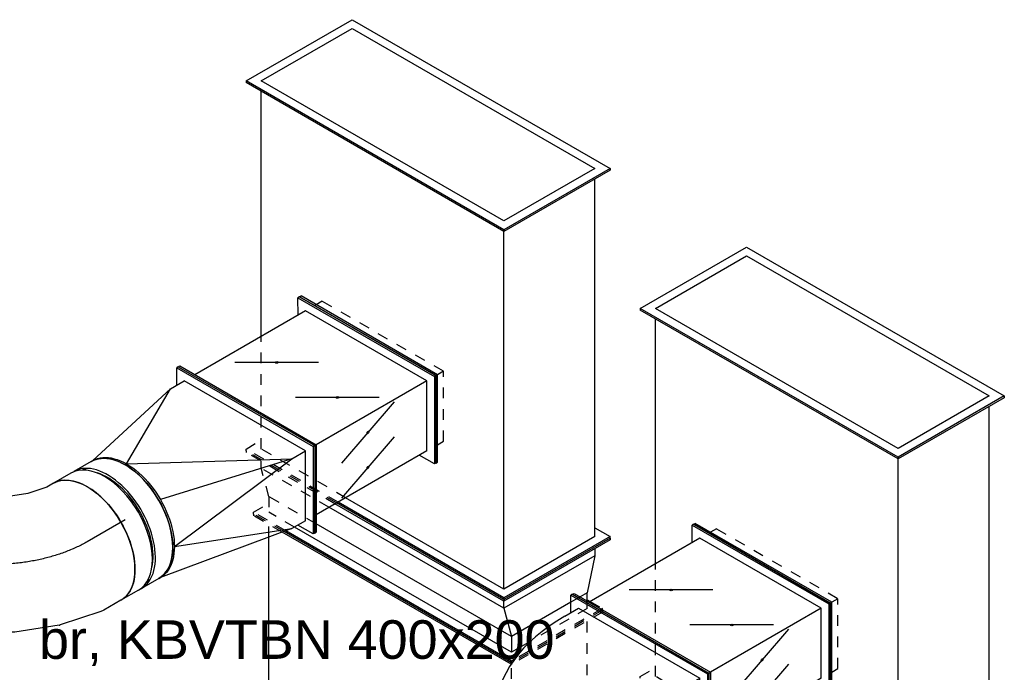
# Model space of a CAD drawing. Extents: x -238422 to 258194, y -34825 to 126331.
# Tile 148 of 239: x -30834 to -28539, y 28143 to 29666. Entities that reach past the tile are written whole.
import ezdxf
from ezdxf.enums import TextEntityAlignment as Align

# ---------------------------------------------------------------- set-up
doc = ezdxf.new("R2010")
doc.units = 0
doc.header["$LTSCALE"] = 50
doc.linetypes.add('CENTER2', pattern=[28.575, 19.05, -3.175, 3.175, -3.175])
doc.linetypes.add('STREEPJES', pattern=[0.1, 0.05, -0.05])
doc.layers.get('0').update_dxf_attribs({"linetype": 'CONTINUOUS'})
for name, color, linetype in [('WL570---_RETOUR', 112, 'CONTINUOUS'), ('WL570---_TOEVOER', 3, 'CONTINUOUS'), ('WL570---_TOEVOER_HL', 8, 'CONTINUOUS'), ('WM570---_RETOUR_PR', 1, 'CONTINUOUS'), ('WM570---_TOEVOER_PR', 1, 'CONTINUOUS')]:
    doc.layers.add(name, color=color, linetype=linetype)
doc.styles.add('BURO-018', font='ARIAL.TTF', dxfattribs={"height": 90})

# ---------------------------------------------------------------- blocks, each defined once
blk = doc.blocks.new('*U930')
at = {"color": 0, "ltscale": 10}
for p, q in [((-106.6, 157.5, 7479.3), (-60.7, 157.5, 7479.3)), ((-52.8, 156.7, 7479.3), (44.8, 136.7, 7479.3)), ((47.3, 136, 7479.3), (145.2, 98, 7479.3)), ((145.2, 98, 7479.3), (145.5, 97.9, 7479.3)), ((145.5, 97.9, 7479.3), (191.8, 71.1, 7479.3)), ((191.8, 71.1, 7479.3), (34.3, -201.6, 7479.3)), ((-106.6, -157.5, 7479.3), (-88.6, -157.5, 7479.3)), ((-88.6, -157.5, 7479.3), (-43.1, -166.8, 7479.3)), ((-43.1, -166.8, 7479.3), (8.8, -187, 7479.3)), ((8.8, -187, 7479.3), (34.3, -201.6, 7479.3))]:
    blk.add_line(p, q, dxfattribs=at)
at = {"color": 0, "ltscale": 10, "extrusion": (4.90704e-17, 1.63965e-16, -1)}
for centre, major_axis, ratio, start_param, end_param in [((-106.6, 0, 7479.3), (0, -157.5), 0.57735, 0, 3.141593), ((-72.7, 0, 7479.3), (15.9, 157.3), 0.497511, 6.232846, 6.333525)]:
    blk.add_ellipse(centre, major_axis=major_axis, ratio=ratio, start_param=start_param, end_param=end_param, dxfattribs=at)
at = {"color": 0, "ltscale": 10}
blk.add_ellipse((1.5, -15.2, 7479.3), major_axis=(-44.6, -151.6), ratio=0.313149, start_param=3.11519, end_param=3.167995, dxfattribs=at)
at = {"layer": 'WL570---_TOEVOER_HL', "linetype": 'CENTER2', "extrusion": (4.90704e-17, 1.63965e-16, -1)}
blk.add_ellipse((22.1, -222.8, 7479.3), major_axis=(-272.8, 157.5), ratio=0.57735, start_param=0.785398, end_param=1.570796, dxfattribs=at)
at = {"layer": 'WM570---_TOEVOER_PR', "color": 1, "style": 'BURO-018'}
blk.add_attdef('POSNR', text='', height=90, dxfattribs=at).set_placement((0, 0), align=Align.MIDDLE)
blk = doc.blocks.new('*U931')
at = {"color": 0, "ltscale": 10}
for p, q in [((-51, 157.5, 7590.7), (-4.1, 157.5, 7590.7)), ((4.1, 157.5, 7590.7), (51, 157.5, 7590.7)), ((-51, -157.5, 7590.7), (-4.1, -157.5, 7590.7)), ((4.1, -157.5, 7590.7), (51, -157.5, 7590.7))]:
    blk.add_line(p, q, dxfattribs=at)
for centre, major_axis, start_param, end_param in [((-51, 0, 7590.7), (0, -157.5), 3.141593, 6.283185), ((-4.1, 0, 7590.7), (0, -157.5), 3.141593, 6.328096), ((4.1, 0, 7590.7), (0, -157.5), 3.141593, 6.283185), ((51, 0, 7590.7), (0, -157.5), 3.141593, 6.283185), ((-4.1, 0, 7590.7), (0, -157.5), 3.096682, 3.138451), ((-4.1, 0, 7590.7), (0, -149.6), 3.693417, 5.731361)]:
    blk.add_ellipse(centre, major_axis=major_axis, ratio=0.57735, start_param=start_param, end_param=end_param, dxfattribs=at)
at = {"layer": 'WL570---_TOEVOER_HL', "linetype": 'CENTER2'}
blk.add_line((-51, 0, 7590.7), (51, 0, 7590.7), dxfattribs=at)
at = {"layer": 'WM570---_TOEVOER_PR', "color": 1, "style": 'BURO-018'}
blk.add_attdef('POSNR', text='', height=90, dxfattribs=at).set_placement((0, 0), align=Align.MIDDLE)
blk = doc.blocks.new('*U932')
at = {"color": 0, "ltscale": 10}
for p, q in [((-147, 70.7, 7854.9), (-44.9, 247.5, 7854.9)), ((-142.9, 70.7, 7854.9), (-40.8, 247.5, 7854.9)), ((-44.9, 247.5, 7854.9), (-40.8, 247.5, 7854.9)), ((-40.8, 247.5, 7854.9), (-20.4, 212.1, 7854.9)), ((-40.8, 212.1, 7854.9), (-122.5, 70.7, 7854.9)), ((-40.8, 212.1, 7854.9), (-4.1, 212.1, 7854.9)), ((254.1, 111.4, 7854.9), (-4.1, 212.1, 7854.9)), ((-4.1, 212.1, 7854.9), (318.4, 157.5, 7854.9)), ((322.5, 157.5, 7854.9), (318.4, 157.5, 7854.9)), ((341.1, 149.6, 7854.9), (349.2, 149.6, 7854.9)), ((254.1, 111.4, 7854.9), (-85.7, 70.7, 7854.9)), ((-147, 70.7, 7854.9), (-142.9, 70.7, 7854.9)), ((36.7, -247.5, 7854.9), (-147, 70.7, 7854.9)), ((40.8, -247.5, 7854.9), (-142.9, 70.7, 7854.9)), ((-122.5, 70.7, 7854.9), (40.8, -212.1, 7854.9)), ((-85.7, 70.7, 7854.9), (-122.5, 70.7, 7854.9)), ((254.1, -111.4, 7854.9), (-85.7, 70.7, 7854.9)), ((-85.7, 70.7, 7854.9), (227.5, 0, 7854.9)), ((254.1, -111.4, 7854.9), (77.6, -212.1, 7854.9)), ((77.6, -212.1, 7854.9), (318.4, -157.5, 7854.9)), ((322.5, -157.5, 7854.9), (318.4, -157.5, 7854.9)), ((341.1, -149.6, 7854.9), (349.2, -149.6, 7854.9)), ((61.2, -212.1, 7854.9), (40.8, -247.5, 7854.9)), ((77.6, -212.1, 7854.9), (40.8, -212.1, 7854.9)), ((36.7, -247.5, 7854.9), (40.8, -247.5, 7854.9))]:
    blk.add_line(p, q, dxfattribs=at)
at = {"color": 0, "ltscale": 10, "extrusion": (8.87111e-17, -1.79415e-16, -1)}
for centre, start_param, end_param in [((318.4, 0, 7854.9), 0, 3.141593), ((322.5, 0, 7854.9), 0, 3.141593), ((322.5, 0, 7854.9), 3.4027, 3.44948), ((322.5, 0, 7854.9), 5.975298, 6.022078)]:
    blk.add_ellipse(centre, major_axis=(0, -157.5), ratio=0.57735, start_param=start_param, end_param=end_param, dxfattribs=at)
at = {"color": 0, "ltscale": 10}
blk.add_ellipse((369.5, 0, 7854.9), major_axis=(0, -149.6), ratio=0.57735, start_param=3.693417, end_param=5.731361, dxfattribs=at)
at = {"layer": 'WM570---_TOEVOER_PR', "color": 1, "style": 'BURO-018'}
blk.add_attdef('POSNR', text='', height=90, dxfattribs=at).set_placement((0, 0), align=Align.MIDDLE)
blk = doc.blocks.new('*U957')
at = {"color": 0, "ltscale": 10}
for p, q in [((-302.1, 70.7, 6994.6), (-200, 247.5, 6994.6)), ((-298, 70.7, 6994.6), (-195.9, 247.5, 6994.6)), ((-200, 247.5, 6994.6), (-195.9, 247.5, 6994.6)), ((-195.9, 247.5, 6994.6), (-175.5, 212.1, 6994.6)), ((-195.9, 212.1, 6994.6), (-277.6, 70.7, 6994.6)), ((-159.2, 212.1, 6994.6), (-195.9, 212.1, 6994.6)), ((-189.6, 121.6, 6994.6), (-191, 119.1, 6994.6)), ((-191, 119.1, 6994.6), (198.7, -105.9, 6994.6)), ((-189.6, 121.6, 6994.6), (200.1, -103.4, 6994.6)), ((-172.2, 101.8, 6994.6), (-169.4, 106.6, 6994.6)), ((-302.1, 70.7, 6994.6), (-298, 70.7, 6994.6)), ((-118.4, -247.5, 6994.6), (-302.1, 70.7, 6994.6)), ((-114.3, -247.5, 6994.6), (-298, 70.7, 6994.6)), ((-114.3, -212.1, 6994.6), (-277.6, 70.7, 6994.6)), ((-240.8, 70.7, 6994.6), (-277.6, 70.7, 6994.6)), ((174.2, -98.2, 6994.6), (177, -93.4, 6994.6)), ((200.1, -103.4, 6994.6), (198.7, -105.9, 6994.6)), ((-93.9, -212.1, 6994.6), (-114.3, -247.5, 6994.6)), ((-77.5, -212.1, 6994.6), (-114.3, -212.1, 6994.6)), ((-118.4, -247.5, 6994.6), (-114.3, -247.5, 6994.6))]:
    blk.add_line(p, q, dxfattribs=at)
for centre, major_axis, end_param in [((-220.4, 318.2, 6994.6), (-129.9, 75), 2.555907), ((-302.1, 176.8, 6994.6), (-129.9, 75), 3.141593), ((-302.1, 176.8, 6994.6), (-476.3, 275), 3.141593)]:
    blk.add_ellipse(centre, major_axis=major_axis, ratio=0.57735, start_param=2.356194, end_param=end_param, dxfattribs=at)
at = {"layer": 'WM570---_RETOUR_PR', "color": 1, "style": 'BURO-018'}
blk.add_attdef('POSNR', text='', height=90, dxfattribs=at).set_placement((0, 0), align=Align.MIDDLE)
blk = doc.blocks.new('*U958')
at = {"ltscale": 10}
h = blk.add_hatch(color=2, dxfattribs=at)
edge = h.paths.add_edge_path()
edge.add_ellipse((-61.2, 176.8), major_axis=(2.6, 1.5), ratio=0.57735, start_angle=0, end_angle=360)
h = blk.add_hatch(color=2, dxfattribs=at)
edge = h.paths.add_edge_path()
edge.add_ellipse((-102.1, 106.1), major_axis=(2.6, 1.5), ratio=0.57735, start_angle=0, end_angle=360)
h = blk.add_hatch(color=2, dxfattribs=at)
edge = h.paths.add_edge_path()
edge.add_ellipse((-81.6, 0), major_axis=(-2.89, 1.67), ratio=0.57735, start_angle=0, end_angle=360)
h = blk.add_hatch(color=2, dxfattribs=at)
edge = h.paths.add_edge_path()
edge.add_ellipse((0, -141.4), major_axis=(-2.89, 1.67), ratio=0.57735, start_angle=0, end_angle=360)
at = {"color": 2, "ltscale": 10}
for p, q in [((-306.2, 70.7, 7222.7), (-204.1, 247.5, 7222.7)), ((-302.1, 70.7, 7222.7), (-200, 247.5, 7222.7)), ((-204.1, 247.5, 7222.7), (-200, 247.5, 7222.7)), ((-200, 247.5, 7222.7), (-179.6, 212.1, 7222.7)), ((16.3, 70.7, 7222.7), (118.4, 247.5, 7222.7)), ((20.4, 70.7, 7222.7), (122.5, 247.5, 7222.7)), ((122.5, 247.5, 7222.7), (118.4, 247.5, 7222.7)), ((-200, 212.1, 7222.7), (-281.7, 70.7, 7222.7)), ((-200, 212.1, 7222.7), (98, 212.1, 7222.7)), ((-150.2, 145.3, 7222.7), (27.8, 208.2, 7222.7)), ((-191.1, 74.6, 7222.7), (-13.1, 137.5, 7222.7)), ((-306.2, 70.7, 7222.7), (-302.1, 70.7, 7222.7)), ((-122.5, -247.5, 7222.7), (-306.2, 70.7, 7222.7)), ((-118.4, -247.5, 7222.7), (-302.1, 70.7, 7222.7)), ((-281.7, 70.7, 7222.7), (-118.4, -212.1, 7222.7)), ((-281.7, 70.7, 7222.7), (16.3, 70.7, 7222.7)), ((20.4, 70.7, 7222.7), (16.3, 70.7, 7222.7)), ((200, -247.5, 7222.7), (16.3, 70.7, 7222.7)), ((204.1, -247.5, 7222.7), (20.4, 70.7, 7222.7)), ((-166.1, 48.7, 7222.7), (2.8, -48.8, 7222.7)), ((-84.4, -92.7, 7222.7), (84.4, -190.2, 7222.7)), ((-98, -212.1, 7222.7), (-118.4, -247.5, 7222.7)), ((-118.4, -212.1, 7222.7), (179.6, -212.1, 7222.7)), ((-122.5, -247.5, 7222.7), (-118.4, -247.5, 7222.7)), ((204.1, -247.5, 7222.7), (200, -247.5, 7222.7))]:
    blk.add_line(p, q, dxfattribs=at)
for centre, major_axis in [((-61.2, 176.8, 7222.7), (2.6, 1.5)), ((-102.1, 106.1, 7222.7), (2.6, 1.5)), ((-81.6, 0, 7222.7), (-2.89, 1.67)), ((0, -141.4, 7222.7), (-2.89, 1.67))]:
    blk.add_ellipse(centre, major_axis=major_axis, ratio=0.57735, dxfattribs=at)
at = {"layer": 'WL570---_TOEVOER', "color": 1, "style": 'BURO-018'}
blk.add_attdef('I', text='', height=90, dxfattribs=at).set_placement((0, 0), align=Align.MIDDLE)
at = {"layer": 'WM570---_TOEVOER_PR', "color": 1, "style": 'BURO-018'}
blk.add_attdef('POSNR', text='', height=90, dxfattribs=at).set_placement((0, 0), align=Align.MIDDLE)
blk = doc.blocks.new('*U959')
at = {"ltscale": 10}
h = blk.add_hatch(color=2, dxfattribs=at)
edge = h.paths.add_edge_path()
edge.add_ellipse((-61.2, 176.8), major_axis=(2.6, 1.5), ratio=0.57735, start_angle=0, end_angle=360)
h = blk.add_hatch(color=2, dxfattribs=at)
edge = h.paths.add_edge_path()
edge.add_ellipse((-102.1, 106.1), major_axis=(2.6, 1.5), ratio=0.57735, start_angle=0, end_angle=360)
h = blk.add_hatch(color=2, dxfattribs=at)
edge = h.paths.add_edge_path()
edge.add_ellipse((-81.6, 0), major_axis=(-2.89, 1.67), ratio=0.57735, start_angle=0, end_angle=360)
h = blk.add_hatch(color=2, dxfattribs=at)
edge = h.paths.add_edge_path()
edge.add_ellipse((0, -141.4), major_axis=(-2.89, 1.67), ratio=0.57735, start_angle=0, end_angle=360)
at = {"color": 2, "ltscale": 10}
for p, q in [((-306.2, 70.7, 7973.2), (-204.1, 247.5, 7973.2)), ((-302.1, 70.7, 7973.2), (-200, 247.5, 7973.2)), ((-204.1, 247.5, 7973.2), (-200, 247.5, 7973.2)), ((-200, 247.5, 7973.2), (-179.6, 212.1, 7973.2)), ((16.3, 70.7, 7973.2), (118.4, 247.5, 7973.2)), ((20.4, 70.7, 7973.2), (122.5, 247.5, 7973.2)), ((122.5, 247.5, 7973.2), (118.4, 247.5, 7973.2)), ((-200, 212.1, 7973.2), (-281.7, 70.7, 7973.2)), ((-200, 212.1, 7973.2), (98, 212.1, 7973.2)), ((-150.2, 145.3, 7973.2), (27.8, 208.2, 7973.2)), ((-191.1, 74.6, 7973.2), (-13.1, 137.5, 7973.2)), ((-306.2, 70.7, 7973.2), (-302.1, 70.7, 7973.2)), ((-122.5, -247.5, 7973.2), (-306.2, 70.7, 7973.2)), ((-118.4, -247.5, 7973.2), (-302.1, 70.7, 7973.2)), ((-281.7, 70.7, 7973.2), (-118.4, -212.1, 7973.2)), ((-281.7, 70.7, 7973.2), (16.3, 70.7, 7973.2)), ((20.4, 70.7, 7973.2), (16.3, 70.7, 7973.2)), ((200, -247.5, 7973.2), (16.3, 70.7, 7973.2)), ((204.1, -247.5, 7973.2), (20.4, 70.7, 7973.2)), ((-166.1, 48.7, 7973.2), (2.8, -48.8, 7973.2)), ((-84.4, -92.7, 7973.2), (84.4, -190.2, 7973.2)), ((-98, -212.1, 7973.2), (-118.4, -247.5, 7973.2)), ((-118.4, -212.1, 7973.2), (179.6, -212.1, 7973.2)), ((-122.5, -247.5, 7973.2), (-118.4, -247.5, 7973.2)), ((204.1, -247.5, 7973.2), (200, -247.5, 7973.2))]:
    blk.add_line(p, q, dxfattribs=at)
for centre, major_axis in [((-61.2, 176.8, 7973.2), (2.6, 1.5)), ((-102.1, 106.1, 7973.2), (2.6, 1.5)), ((-81.6, 0, 7973.2), (-2.89, 1.67)), ((0, -141.4, 7973.2), (-2.89, 1.67))]:
    blk.add_ellipse(centre, major_axis=major_axis, ratio=0.57735, dxfattribs=at)
at = {"layer": 'WL570---_TOEVOER', "color": 1, "style": 'BURO-018'}
blk.add_attdef('I', text='', height=90, dxfattribs=at).set_placement((0, 0), align=Align.MIDDLE)
at = {"layer": 'WM570---_TOEVOER_PR', "color": 1, "style": 'BURO-018'}
blk.add_attdef('POSNR', text='', height=90, dxfattribs=at).set_placement((0, 0), align=Align.MIDDLE)
blk = doc.blocks.new('*U960')
at = {"color": 0, "ltscale": 10}
for p, q in [((-4.1, 247.5, 8117.6), (-106.1, 70.7, 8117.6)), ((0, 247.5, 8117.6), (-102.1, 70.7, 8117.6)), ((0, 247.5, 8117.6), (-4.1, 247.5, 8117.6)), ((-24.5, 212.1, 8117.6), (-40.8, 212.1, 8117.6)), ((-122.5, 70.7, 8117.6), (-106.1, 70.7, 8117.6)), ((-102.1, 70.7, 8117.6), (-106.1, 70.7, 8117.6)), ((-106.1, 70.7, 8117.6), (77.6, -247.5, 8117.6)), ((-102.1, 70.7, 8117.6), (81.6, -247.5, 8117.6)), ((40.8, -212.1, 8117.6), (57.2, -212.1, 8117.6)), ((81.6, -247.5, 8117.6), (77.6, -247.5, 8117.6))]:
    blk.add_line(p, q, dxfattribs=at)
at = {"color": 8, "linetype": 'STREEPJES', "ltscale": 10}
for p, q in [((-40.8, 212.1, 8117.6), (-122.5, 70.7, 8117.6)), ((-20.4, 212.1, 8117.6), (-24.5, 212.1, 8117.6)), ((40.8, -212.1, 8117.6), (-122.5, 70.7, 8117.6)), ((-106.1, 70.7, 8117.6), (-102.1, 70.7, 8117.6)), ((57.2, -212.1, 8117.6), (61.2, -212.1, 8117.6))]:
    blk.add_line(p, q, dxfattribs=at)
at = {"layer": 'WM570---_TOEVOER_PR', "color": 1, "style": 'BURO-018'}
blk.add_attdef('POSNR', text='', height=90, dxfattribs=at).set_placement((0, 0), align=Align.MIDDLE)
blk = doc.blocks.new('*U961')
at = {"color": 0, "ltscale": 10}
for p, q in [((-4.1, 247.5, 7367), (-106.1, 70.7, 7367)), ((0, 247.5, 7367), (-102.1, 70.7, 7367)), ((0, 247.5, 7367), (-4.1, 247.5, 7367)), ((-24.5, 212.1, 7367), (-40.8, 212.1, 7367)), ((-122.5, 70.7, 7367), (-106.1, 70.7, 7367)), ((-102.1, 70.7, 7367), (-106.1, 70.7, 7367)), ((-106.1, 70.7, 7367), (77.6, -247.5, 7367)), ((-102.1, 70.7, 7367), (81.6, -247.5, 7367)), ((40.8, -212.1, 7367), (57.2, -212.1, 7367)), ((81.6, -247.5, 7367), (77.6, -247.5, 7367))]:
    blk.add_line(p, q, dxfattribs=at)
at = {"color": 8, "linetype": 'STREEPJES', "ltscale": 10}
for p, q in [((-40.8, 212.1, 7367), (-122.5, 70.7, 7367)), ((-20.4, 212.1, 7367), (-24.5, 212.1, 7367)), ((40.8, -212.1, 7367), (-122.5, 70.7, 7367)), ((-106.1, 70.7, 7367), (-102.1, 70.7, 7367)), ((57.2, -212.1, 7367), (61.2, -212.1, 7367))]:
    blk.add_line(p, q, dxfattribs=at)
at = {"layer": 'WM570---_TOEVOER_PR', "color": 1, "style": 'BURO-018'}
blk.add_attdef('POSNR', text='', height=90, dxfattribs=at).set_placement((0, 0), align=Align.MIDDLE)
blk = doc.blocks.new('*U964')
at = {"color": 8, "linetype": 'STREEPJES', "ltscale": 10}
for p, q in [((-19.7, 213.3, 7699.2), (102.1, 424.3, 7699.2)), ((-17.7, 209.8, 7699.2), (106.1, 424.3, 7699.2)), ((102.1, 424.3, 7699.2), (106.1, 424.3, 7699.2)), ((106.1, 424.3, 7699.2), (126.6, 388.9, 7699.2)), ((-7.5, 192.1, 7699.2), (106.1, 388.9, 7699.2)), ((106.1, 388.9, 7699.2), (368.8, 388.9, 7699.2))]:
    blk.add_line(p, q, dxfattribs=at)
at = {"color": 0, "ltscale": 10}
for p, q in [((613.8, -176.8, 7699.2), (960.8, 424.3, 7699.2)), ((617.8, -176.8, 7699.2), (964.9, 424.3, 7699.2)), ((964.9, 424.3, 7699.2), (960.8, 424.3, 7699.2)), ((964.9, 424.3, 7699.2), (1107.7, 176.8, 7699.2)), ((368.8, 388.9, 7699.2), (940.4, 388.9, 7699.2)), ((638.3, -176.8, 7699.2), (964.9, 388.9, 7699.2)), ((964.9, 388.9, 7699.2), (1087.3, 176.8, 7699.2)), ((-244.9, -176.8, 7699.2), (-19.7, 213.3, 7699.2)), ((-240.9, -176.8, 7699.2), (-17.7, 209.8, 7699.2)), ((-220.5, -176.8, 7699.2), (-7.5, 192.1, 7699.2)), ((1107.7, 176.8, 7699.2), (760.7, -424.3, 7699.2)), ((1087.3, 176.8, 7699.2), (760.7, -388.9, 7699.2)), ((-244.9, -176.8, 7699.2), (-240.9, -176.8, 7699.2)), ((-102.1, -424.3, 7699.2), (-244.9, -176.8, 7699.2)), ((-98, -424.3, 7699.2), (-240.9, -176.8, 7699.2)), ((-98, -388.9, 7699.2), (-220.5, -176.8, 7699.2)), ((-220.5, -176.8, 7699.2), (613.8, -176.8, 7699.2)), ((617.8, -176.8, 7699.2), (613.8, -176.8, 7699.2)), ((756.6, -424.3, 7699.2), (613.8, -176.8, 7699.2)), ((760.7, -424.3, 7699.2), (617.8, -176.8, 7699.2)), ((760.7, -388.9, 7699.2), (638.3, -176.8, 7699.2)), ((-77.6, -388.9, 7699.2), (-98, -424.3, 7699.2)), ((-98, -388.9, 7699.2), (736.2, -388.9, 7699.2)), ((-102.1, -424.3, 7699.2), (-98, -424.3, 7699.2)), ((760.7, -424.3, 7699.2), (756.6, -424.3, 7699.2))]:
    blk.add_line(p, q, dxfattribs=at)
at = {"layer": 'WM570---_RETOUR_PR', "color": 1, "style": 'BURO-018'}
blk.add_attdef('POSNR', text='', height=90, dxfattribs=at).set_placement((0, 0), align=Align.MIDDLE)
blk = doc.blocks.new('*U965')
at = {"color": 8, "linetype": 'STREEPJES', "ltscale": 10}
for p, q in [((95.2, 216.9, 8532.5), (215, 424.3, 8532.5)), ((97.3, 213.3, 8532.5), (219.1, 424.3, 8532.5)), ((219.1, 424.3, 8532.5), (215, 424.3, 8532.5)), ((30.5, 335.6, 8532.5), (71.4, 406.6, 8532.5)), ((32.1, 331.3, 8532.5), (75.5, 406.6, 8532.5)), ((71.4, 406.6, 8532.5), (75.5, 406.6, 8532.5)), ((75.5, 406.6, 8532.5), (95.9, 371.2, 8532.5)), ((40.8, 311.1, 8532.5), (75.5, 371.2, 8532.5)), ((48.5, 260.8, 8532.5), (112.3, 371.2, 8532.5)), ((112.3, 371.2, 8532.5), (75.5, 371.2, 8532.5)), ((87.1, 231, 8532.5), (178.2, 388.9, 8532.5)), ((112.3, 371.2, 8532.5), (178.2, 388.9, 8532.5)), ((178.2, 388.9, 8532.5), (194.6, 388.9, 8532.5)), ((-153.1, -406.6, 8532.5), (-274.2, -196.8, 8532.5)), ((-149, -406.6, 8532.5), (-267.3, -201.8, 8532.5)), ((-149, -371.2, 8532.5), (-225.1, -239.5, 8532.5)), ((-122, -354.4, 8532.5), (-134.2, -333.2, 8532.5)), ((-149, -371.2, 8532.5), (-131.7, -371.2, 8532.5)), ((-132.7, -378.3, 8532.5), (-149, -406.6, 8532.5)), ((-153.1, -406.6, 8532.5), (-149, -406.6, 8532.5))]:
    blk.add_line(p, q, dxfattribs=at)
at = {"color": 0, "ltscale": 10}
for p, q in [((-275.6, -194.5, 8532.5), (30.5, 335.6, 8532.5)), ((-271.5, -194.5, 8532.5), (32.1, 331.3, 8532.5)), ((-251.1, -194.5, 8532.5), (40.8, 311.1, 8532.5)), ((-214.3, -194.5, 8532.5), (48.5, 260.8, 8532.5)), ((-148.4, -176.8, 8532.5), (87.1, 231, 8532.5)), ((-132, -176.8, 8532.5), (95.2, 216.9, 8532.5)), ((-127.9, -176.8, 8532.5), (97.3, 213.3, 8532.5)), ((-148.4, -176.8, 8532.5), (-214.3, -194.5, 8532.5)), ((-148.4, -176.8, 8532.5), (-132, -176.8, 8532.5)), ((-25.9, -388.9, 8532.5), (-148.4, -176.8, 8532.5)), ((-127.9, -176.8, 8532.5), (-132, -176.8, 8532.5)), ((10.9, -424.3, 8532.5), (-132, -176.8, 8532.5)), ((14.9, -424.3, 8532.5), (-127.9, -176.8, 8532.5)), ((-275.6, -194.5, 8532.5), (-271.5, -194.5, 8532.5)), ((-274.2, -196.8, 8532.5), (-275.6, -194.5, 8532.5)), ((-267.3, -201.8, 8532.5), (-271.5, -194.5, 8532.5)), ((-225.1, -239.5, 8532.5), (-251.1, -194.5, 8532.5)), ((-214.3, -194.5, 8532.5), (-251.1, -194.5, 8532.5)), ((-134.2, -333.2, 8532.5), (-214.3, -194.5, 8532.5)), ((-112.3, -371.2, 8532.5), (-122, -354.4, 8532.5)), ((-128.6, -371.2, 8532.5), (-132.7, -378.3, 8532.5)), ((-131.7, -371.2, 8532.5), (-112.3, -371.2, 8532.5)), ((-25.9, -388.9, 8532.5), (-112.3, -371.2, 8532.5)), ((-9.6, -388.9, 8532.5), (-25.9, -388.9, 8532.5)), ((14.9, -424.3, 8532.5), (10.9, -424.3, 8532.5))]:
    blk.add_line(p, q, dxfattribs=at)
at = {"layer": 'WM570---_TOEVOER_PR', "color": 1, "style": 'BURO-018'}
blk.add_attdef('POSNR', text='', height=90, dxfattribs=at).set_placement((0, 0), align=Align.MIDDLE)
blk = doc.blocks.new('*U966')
at = {"color": 0, "ltscale": 10}
for p, q in [((-234.7, -194.5, 9918.2), (112.3, 406.6, 9918.2)), ((-230.7, -194.5, 9918.2), (116.4, 406.6, 9918.2)), ((112.3, 406.6, 9918.2), (116.4, 406.6, 9918.2)), ((116.4, 406.6, 9918.2), (136.8, 371.2, 9918.2)), ((-210.2, -194.5, 9918.2), (116.4, 371.2, 9918.2)), ((116.4, 371.2, 9918.2), (476.3, 371.2, 9918.2)), ((1380.5, 371.2, 9918.2), (1976.8, 371.2, 9918.2)), ((1680.5, -193.5, 9918.2), (1988.5, 339.9, 9918.2)), ((1684, -194.5, 9918.2), (1990, 335.6, 9918.2)), ((-234.7, -194.5, 9918.2), (-230.7, -194.5, 9918.2)), ((-112.3, -406.6, 9918.2), (-234.7, -194.5, 9918.2)), ((-108.2, -406.6, 9918.2), (-230.7, -194.5, 9918.2)), ((-108.2, -371.2, 9918.2), (-210.2, -194.5, 9918.2)), ((-210.2, -194.5, 9918.2), (802.9, -194.5, 9918.2)), ((1166.7, -194.5, 9918.2), (1246.3, -194.5, 9918.2)), ((1684, -194.5, 9918.2), (1681.9, -194.5, 9918.2)), ((1685.4, -196.8, 9918.2), (1684, -194.5, 9918.2)), ((-87.8, -371.2, 9918.2), (-108.2, -406.6, 9918.2)), ((-108.2, -371.2, 9918.2), (905, -371.2, 9918.2)), ((-112.3, -406.6, 9918.2), (-108.2, -406.6, 9918.2))]:
    blk.add_line(p, q, dxfattribs=at)
at = {"color": 8, "linetype": 'STREEPJES', "ltscale": 10}
for p, q in [((1988.5, 339.9, 9918.2), (2027, 406.6, 9918.2)), ((1990, 335.6, 9918.2), (2031, 406.6, 9918.2)), ((2031, 406.6, 9918.2), (2027, 406.6, 9918.2)), ((476.3, 371.2, 9918.2), (1380.5, 371.2, 9918.2)), ((1976.8, 371.2, 9918.2), (2006.5, 371.2, 9918.2)), ((802.9, -194.5, 9918.2), (1166.7, -194.5, 9918.2)), ((1246.3, -194.5, 9918.2), (1679.9, -194.5, 9918.2)), ((1679.9, -194.5, 9918.2), (1680.5, -193.5, 9918.2)), ((1681.9, -194.5, 9918.2), (1679.9, -194.5, 9918.2)), ((1802.4, -406.6, 9918.2), (1679.9, -194.5, 9918.2)), ((1806.5, -406.6, 9918.2), (1685.4, -196.8, 9918.2)), ((905, -371.2, 9918.2), (1782, -371.2, 9918.2)), ((1806.5, -406.6, 9918.2), (1802.4, -406.6, 9918.2))]:
    blk.add_line(p, q, dxfattribs=at)
at = {"layer": 'WM570---_TOEVOER_PR', "color": 1, "style": 'BURO-018'}
blk.add_attdef('POSNR', text='', height=90, dxfattribs=at).set_placement((0, 0), align=Align.MIDDLE)
blk = doc.blocks.new('*U967')
at = {"color": 8, "linetype": 'STREEPJES', "ltscale": 10}
for p, q in [((-19.7, 213.3, 8449.8), (102.1, 424.3, 8449.8)), ((-17.7, 209.8, 8449.8), (106.1, 424.3, 8449.8)), ((102.1, 424.3, 8449.8), (106.1, 424.3, 8449.8)), ((106.1, 424.3, 8449.8), (126.6, 388.9, 8449.8)), ((-7.5, 192.1, 8449.8), (106.1, 388.9, 8449.8)), ((106.1, 388.9, 8449.8), (368.8, 388.9, 8449.8))]:
    blk.add_line(p, q, dxfattribs=at)
at = {"color": 0, "ltscale": 10}
for p, q in [((613.8, -176.8, 8449.8), (960.8, 424.3, 8449.8)), ((617.8, -176.8, 8449.8), (964.9, 424.3, 8449.8)), ((964.9, 424.3, 8449.8), (960.8, 424.3, 8449.8)), ((964.9, 424.3, 8449.8), (1107.7, 176.8, 8449.8)), ((368.8, 388.9, 8449.8), (940.4, 388.9, 8449.8)), ((638.3, -176.8, 8449.8), (964.9, 388.9, 8449.8)), ((964.9, 388.9, 8449.8), (1087.3, 176.8, 8449.8)), ((-244.9, -176.8, 8449.8), (-19.7, 213.3, 8449.8)), ((-240.9, -176.8, 8449.8), (-17.7, 209.8, 8449.8)), ((-220.5, -176.8, 8449.8), (-7.5, 192.1, 8449.8)), ((1107.7, 176.8, 8449.8), (760.7, -424.3, 8449.8)), ((1087.3, 176.8, 8449.8), (760.7, -388.9, 8449.8)), ((-244.9, -176.8, 8449.8), (-240.9, -176.8, 8449.8)), ((-102.1, -424.3, 8449.8), (-244.9, -176.8, 8449.8)), ((-98, -424.3, 8449.8), (-240.9, -176.8, 8449.8)), ((-98, -388.9, 8449.8), (-220.5, -176.8, 8449.8)), ((-220.5, -176.8, 8449.8), (613.8, -176.8, 8449.8)), ((617.8, -176.8, 8449.8), (613.8, -176.8, 8449.8)), ((756.6, -424.3, 8449.8), (613.8, -176.8, 8449.8)), ((760.7, -424.3, 8449.8), (617.8, -176.8, 8449.8)), ((760.7, -388.9, 8449.8), (638.3, -176.8, 8449.8)), ((-77.6, -388.9, 8449.8), (-98, -424.3, 8449.8)), ((-98, -388.9, 8449.8), (736.2, -388.9, 8449.8)), ((-102.1, -424.3, 8449.8), (-98, -424.3, 8449.8)), ((760.7, -424.3, 8449.8), (756.6, -424.3, 8449.8))]:
    blk.add_line(p, q, dxfattribs=at)
at = {"layer": 'WM570---_TOEVOER_PR', "color": 1, "style": 'BURO-018'}
blk.add_attdef('POSNR', text='', height=90, dxfattribs=at).set_placement((0, 0), align=Align.MIDDLE)

msp = doc.modelspace()

# ---------------------------------------------------------------- block references
at = {"layer": 'WL570---_RETOUR'}
for name, p, rotation in [('*U964', (-28963.19929, 28027.04225, -7699.24201), 90), ('*U957', (-29524.45435, 28051.39955, -6994.62455), 210.0000000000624)]:
    msp.add_blockref(name, p, dxfattribs=dict(at, rotation=rotation))
at = {"layer": 'WL570---_TOEVOER'}
for name, p, rotation in [('*U967', (-29882.4381, 28557.76503, -8449.79736), 90), ('*U960', (-29987.62715, 28845.43216, -8117.55625), 210.0000000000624), ('*U932', (-30309.36073, 28659.67919, -7854.86187), 210.0000000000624), ('*U931', (-30632.86208, 28472.9056, -7590.72412), 210.0000000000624), ('*U930', (-30769.33369, 28394.11368, -7479.29552), 210.0000000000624), ('*U965', (-29882.4381, 28440.76003, -8532.53239), 90), ('*U961', (-29068.38833, 28314.70939, -7367.0009), 210.0000000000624), ('*U966', (-29882.4381, 26481.16824, -9918.17304), 90)]:
    msp.add_blockref(name, p, dxfattribs=dict(at, rotation=rotation))
ref = msp.add_blockref('*U959', (-30164.40384, 28743.37009, -7973.21868), dxfattribs=dict(at, rotation=210.0000000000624))
ref.add_attrib('I', 'br, KBVTBN 400x200', dxfattribs={"color": 1, "height": 90, "style": 'BURO-018'}).set_placement((-30188.38043, 28213.35116), align=Align.MIDDLE)
ref = msp.add_blockref('*U958', (-29245.16503, 28212.64731, -7222.66333), dxfattribs=dict(at, rotation=210.0000000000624))
ref.add_attrib('I', 'br, KBVTBN 400x200', dxfattribs={"color": 1, "height": 90, "style": 'BURO-018'}).set_placement((-29269.14161, 27682.62838), align=Align.MIDDLE)

doc.saveas('drawing.dxf')
